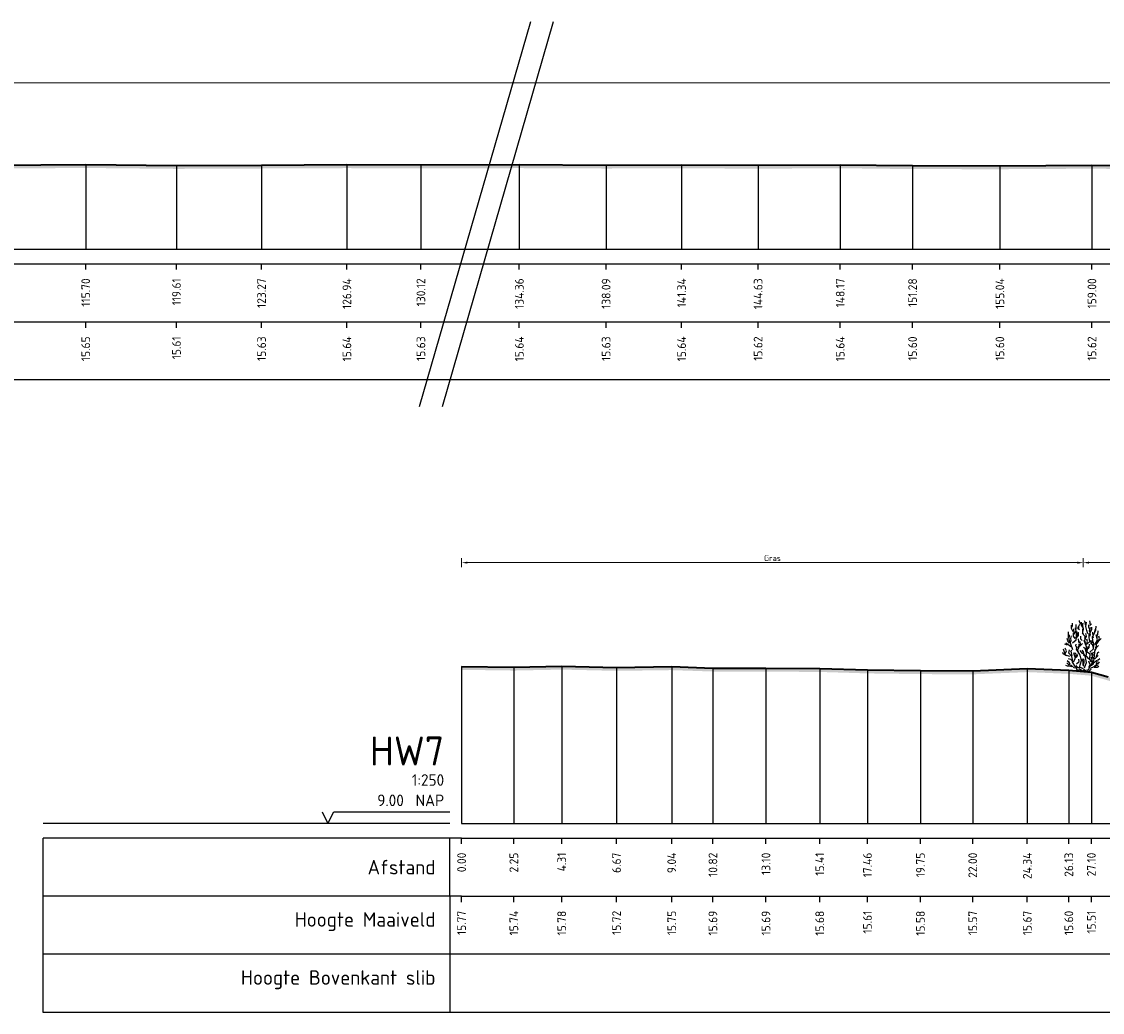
# Model space of a CAD drawing. Header units: metres. Extents: x 197883 to 206898, y 361907 to 364395.
# Tile 241 of 256: x 206492 to 206538, y 364210 to 364253. Entities that reach past the tile are written whole.
import ezdxf
from ezdxf.enums import TextEntityAlignment as Align

# ---------------------------------------------------------------- set-up
doc = ezdxf.new("R2010")
doc.units = ezdxf.units.M
doc.header["$PDMODE"] = 35
doc.header["$PDSIZE"] = 0.075
for name, color, linetype, lineweight in [('B-ME-GR-HEESTER-SD', 90, 'Continuous', 25), ('X-ME-AL-PROFIEL_HUIDIG MAAIVELD-GD', 252, 'Continuous', 0), ('X-XX-AL-DETAIL1-M', 7, 'Continuous', 18), ('X-XX-AL-DWARSPROFIEL_PROFIELLIJN MAAIVELD-GD', 8, 'Continuous', 35), ('X-XX-AL-TEKENBLAD_KADER_AFSNIJMARKERING-G', 7, 'Continuous', 25)]:
    doc.layers.add(name, color=color, linetype=linetype, lineweight=lineweight)
doc.layers.add('X-ME-AL-PROFIELRASTER-S', color=7, linetype='Continuous')
doc.styles.add('NLCS-ISO-ANNOTATIVE-T18', font='NLCS-ISO.ttf', dxfattribs={"height": 1.8})
doc.styles.add('NLCS-ISO-M100-T25', font='NLCS-ISO.ttf', dxfattribs={"height": 0.25})
doc.dimstyles.new('NLCS-M100-T25-PIJL_L2_H1', dxfattribs={"dimscale": 0.1, "dimtxt": 2.5, "dimasz": 2.5, "dimexe": 2, "dimexo": 2, "dimgap": 0.7, "dimtad": 1, "dimzin": 0, "dimdsep": 46, "dimtxsty": 'NLCS-ISO-M100-T25', "dimcen": 0, "dimdle": 2, "dimclrd": 256, "dimclre": 256, "dimclrt": 256, "dimadec": 1, "dimazin": 0, "dimtfac": 1, "dimtdec": 3, "dimtofl": 0, "dimtmove": 0, "dimatfit": 3, "dimfxl": 2, "dimfxlon": 1, "dimtfillclr": 256, "dimtolj": 1, "dimtzin": 0, "dimlwd": -1, "dimlwe": -1, "dimarcsym": 0})

# ---------------------------------------------------------------- blocks, each defined once
blk = doc.blocks.new('SAL-PROFIELRASTER-D')
at = {"color": 0, "linetype": 'ByBlock', "lineweight": -2, "flags": 128}
for points in [[(-24, 2), (-23, 0), (-22, 2), (-2, 2)], [(-2, 0), (-72, 0)], [(-72, -12.5), (-72, -2.5)], [(0, -2.5), (-72, -2.5)], [(-2, -12.5), (-2, -2.5)], [(0, -12.5), (-72, -12.5)]]:
    blk.add_lwpolyline(points, dxfattribs=at)
at = {"color": 0, "linetype": 'ByBlock', "lineweight": -2, "style": 'NLCS-ISO-ANNOTATIVE-T18'}
blk.add_text('NAP', height=2, dxfattribs=at).set_placement((-3, 3), align=Align.RIGHT)
blk.add_text('Afstand', height=2.5, dxfattribs=at).set_placement((-4.5, -7.5), align=Align.MIDDLE_RIGHT)
for tag, height, p in [('PROFIELNR', 5, (-3, 10)), ('SCHAAL', 2, (-3, 6.5)), ('NAP', 2, (-9.94, 3))]:
    blk.add_attdef(tag, text='', height=height, dxfattribs=at).set_placement(p, align=Align.RIGHT)
blk = doc.blocks.new('SAL-PROFIELRASTER_BALK_EIND1-D')
at = {"color": 0, "linetype": 'ByBlock', "lineweight": -2}
blk.add_line((1, -12.5), (1, -2.5), dxfattribs=at)
at = {"color": 0, "linetype": 'ByBlock', "lineweight": -2, "flags": 128}
for points in [[(0, 0), (1, 0)], [(0, -2.5), (1, -2.5)], [(0, -12.5), (1, -12.5)]]:
    blk.add_lwpolyline(points, dxfattribs=at)
blk = doc.blocks.new('SAL-PROFIELRASTER_BALK-D')
at = {"color": 0, "linetype": 'ByBlock', "lineweight": -2}
for p, q in [((-72, -12.5), (-72, -2.5)), ((-2, -2.5), (-2, -12.5)), ((0, -12.5), (-72, -12.5))]:
    blk.add_line(p, q, dxfattribs=at)
at = {"color": 0, "linetype": 'ByBlock', "lineweight": -2, "style": 'NLCS-ISO-ANNOTATIVE-T18'}
for tag, height, p in [('TITEL1', 2.5, (-4.5, -6.5)), ('TITEL2', 1.5, (-4.5, -9.5))]:
    blk.add_attdef(tag, text='', height=height, dxfattribs=at).set_placement(p, align=Align.MIDDLE_RIGHT)
blk = doc.blocks.new('SAL-PROFIELRASTER_BALK_EIND2-D')
at = {"color": 0, "linetype": 'ByBlock', "lineweight": -2}
for p, q in [((1, -2.5), (1, -12.5)), ((1, -12.5), (0, -12.5))]:
    blk.add_line(p, q, dxfattribs=at)
blk = doc.blocks.new('SAL-PROFIELRASTER_BALK_DATA-D')
at = {"color": 0, "linetype": 'ByBlock', "lineweight": -2}
blk.add_lwpolyline([(0, -3.5), (0, -2.5)], dxfattribs=at)
at = {"color": 0, "linetype": 'ByBlock', "lineweight": -2, "style": 'NLCS-ISO-ANNOTATIVE-T18'}
blk.add_attdef('GETAL', text='', height=1.5, rotation=90, dxfattribs=at).set_placement((0.75, -5), align=Align.RIGHT)
blk = doc.blocks.new('SAL-PROFIELRASTER_AANHAAL-D')
at = {"color": 9, "linetype": 'ByBlock', "lineweight": -2, "flags": 128}
blk.add_lwpolyline([(0, 1), (0, 0)], dxfattribs=at)
blk = doc.blocks.new('*D108')
at = {"layer": 'Defpoints', "color": 0, "transparency": 16777216}
for p in [(206510.448, 364229.236), (206510.448, 364218.007), (206537.198, 364218.007)]:
    blk.add_point(p, dxfattribs=at)
at = {"layer": 'X-XX-AL-DETAIL1-M', "color": 253, "transparency": 16777216}
for p, q in [((206510.448, 364229.036), (206510.448, 364229.436)), ((206536.948, 364229.236), (206510.698, 364229.236)), ((206537.198, 364229.036), (206537.198, 364229.436))]:
    blk.add_line(p, q, dxfattribs=at)
for points in [[(206510.698, 364229.278), (206510.698, 364229.194), (206510.448, 364229.236)], [(206536.948, 364229.278), (206536.948, 364229.194), (206537.198, 364229.236)]]:
    blk.add_solid(points, dxfattribs=at)
at = {"layer": 'X-XX-AL-DETAIL1-M', "color": 253, "transparency": 16777216, "insert": (206523.823, 364229.431), "char_height": 0.25, "attachment_point": 5, "style": 'NLCS-ISO-M100-T25'}
blk.add_mtext('\\A1;Gras', dxfattribs=at)
blk = doc.blocks.new('*D109')
at = {"layer": 'Defpoints', "color": 0, "transparency": 16777216}
for p in [(206540.887, 364229.236), (206540.887, 364223.102), (206537.198, 364218.007)]:
    blk.add_point(p, dxfattribs=at)
at = {"layer": 'X-XX-AL-DETAIL1-M', "color": 253, "transparency": 16777216}
for p, q in [((206537.198, 364229.036), (206537.198, 364229.436)), ((206537.448, 364229.236), (206540.637, 364229.236)), ((206540.887, 364229.036), (206540.887, 364229.436))]:
    blk.add_line(p, q, dxfattribs=at)
for points in [[(206537.448, 364229.278), (206537.448, 364229.194), (206537.198, 364229.236)], [(206540.637, 364229.278), (206540.637, 364229.194), (206540.887, 364229.236)]]:
    blk.add_solid(points, dxfattribs=at)
at = {"layer": 'X-XX-AL-DETAIL1-M', "color": 253, "transparency": 16777216, "insert": (206539.043, 364229.431), "char_height": 0.25, "attachment_point": 5, "style": 'NLCS-ISO-M100-T25'}
blk.add_mtext('\\A1;Struweel', dxfattribs=at)
blk = doc.blocks.new('SGR-HEESTER_S01_E_ZIJ-D')
blk.add_line((-0.166, 0), (0.141, 0))
at = {"flags": 128}
for points in [[(-0.881, 3.429), (-1.01, 3.698), (-1.022, 3.992)], [(-0.975, 3.816), (-0.916, 3.956), (-0.916, 4.168)], [(-0.787, 3.241), (-0.611, 3.487), (-0.658, 3.769)], [(-0.599, 3.64), (-0.599, 3.886), (-0.599, 4.039)], [(-0.329, 3.581), (-0.434, 3.687), (-0.423, 3.839)], [(-0.387, 3.734), (-0.387, 3.91), (-0.305, 4.074)], [(-0.2, 4.074), (-0.317, 4.285), (-0.317, 4.402)], [(-0.035, 3.816), (-0.153, 3.992), (-0.153, 4.238)], [(-0.059, 4.003), (0, 4.086), (-0.047, 4.168)], [(-0.012, 3.476), (0.023, 3.663), (-0.023, 3.863), (-0.023, 3.98)], [(0.2, 4.015), (0.164, 4.261), (0.106, 4.367)], [(0.399, 3.241), (0.317, 3.534), (0.235, 3.863), (0.282, 4.25)], [(0.552, 3.487), (0.575, 3.628), (0.493, 3.781), (0.493, 4.015)], [(0.564, 3.053), (0.622, 3.241), (0.575, 3.44), (0.634, 3.781)], [(0.587, 4.062), (0.587, 4.226), (0.575, 4.355)], [(0.575, 3.968), (0.716, 4.097)], [(0.634, 3.393), (0.751, 3.628), (0.74, 3.816)], [(1.045, 3.44), (1.092, 3.593), (1.115, 3.91)], [(-1.174, 2.443), (-1.327, 2.643), (-1.397, 2.854)], [(-1.256, 2.866), (-1.268, 3.112), (-1.256, 3.405)], [(-0.889, 1.874), (-1.064, 2.356), (-1.218, 2.75), (-1.196, 3.166)], [(-1.092, 2.514), (-1.033, 2.666), (-1.08, 2.854), (-1.01, 3.065)], [(-0.933, 2.465), (-0.604, 2.728), (-0.582, 3.231), (-0.56, 3.45)], [(-0.693, 2.83), (-0.845, 3.03), (-0.845, 3.323)], [(-0.822, 3.147), (-0.775, 3.358), (-0.822, 3.558), (-0.822, 3.687)], [(-0.599, 2.819), (-0.47, 3.088), (-0.481, 3.241), (-0.399, 3.405)], [(-0.493, 2.983), (-0.399, 3.1), (-0.399, 3.323)], [(-0.352, 2.478), (-0.387, 2.619), (-0.399, 2.807)], [(-0.094, 2.666), (-0.2, 2.783), (-0.211, 3.041)], [(0.141, 2.854), (0.153, 3.006), (-0.082, 3.3)], [(0.035, 3.217), (-0.023, 3.335), (-0.047, 3.64), (-0.059, 3.687)], [(0.2, 2.431), (0.129, 2.69), (0.27, 3.03), (0.235, 3.264)], [(0.294, 2.312), (0.557, 2.597), (0.513, 2.925), (0.513, 3.275)], [(0.751, 2.431), (0.834, 2.654), (0.787, 3.006)], [(0.834, 3.194), (0.822, 3.393)], [(0.869, 2.877), (0.834, 3.041), (0.986, 3.346), (1.022, 3.616)], [(0.995, 2.312), (1.214, 2.728), (1.126, 3.144)], [(1.057, 2.361), (1.233, 2.478), (1.339, 2.654), (1.538, 2.854)], [(1.198, 2.912), (1.198, 3.112), (1.268, 3.182), (1.28, 3.511)], [(1.292, 2.619), (1.397, 2.83), (1.339, 3.041)], [(-1.152, 1.305), (-1.524, 1.415), (-1.7, 1.918)], [(-1.362, 2.279), (-1.573, 2.361)], [(-1.515, 1.587), (-1.444, 1.775), (-1.55, 2.021)], [(-1.08, 2.115), (-1.233, 2.267), (-1.503, 2.443)], [(-0.166, 0), (-0.517, 0.145), (-0.67, 0.408), (-0.933, 0.802), (-0.933, 1.021), (-0.977, 1.284), (-1.24, 1.568), (-1.174, 1.874)], [(-0.564, 2.044), (-0.634, 2.22), (-0.611, 2.361)], [(0.009, 0.233), (-0.319, 0.386), (-0.144, 0.955), (-0.254, 1.415), (-0.582, 1.918), (-0.495, 2.159)], [(-0.399, 1.716), (-0.481, 1.81), (-0.387, 2.044), (-0.352, 2.373)], [(-0.341, 2.138), (-0.223, 2.361), (-0.258, 2.572)], [(-0.294, 2.185), (-0.07, 2.42)], [(0.235, 1.763), (0.188, 1.962), (0.035, 2.068)], [(0.097, 0.321), (0.272, 0.78), (0.184, 1.196), (0.272, 1.459), (0.294, 2.115), (0.075, 2.684)], [(0.119, 0.102), (0.491, 0.167), (0.579, 0.474), (0.885, 0.671), (0.951, 1.13), (1.017, 1.918)], [(0.305, 2.42), (0.364, 2.584), (0.317, 2.783)], [(0.305, 1.728), (0.364, 1.904), (0.411, 2.162)], [(0.411, 1.939), (0.505, 2.068), (0.528, 2.349)], [(0.579, 1.677), (0.885, 1.962), (0.907, 2.29), (0.885, 2.553)], [(0.869, 2.021), (0.834, 2.267), (0.693, 2.385), (0.693, 2.69)], [(1.022, 1.81), (1.139, 2.08), (1.327, 2.244)], [(1.045, 1.997), (1.151, 2.197), (1.162, 2.572)], [(-1.432, 1.34), (-1.597, 1.423), (-1.714, 1.528), (-1.761, 1.634)], [(-0.963, 0.918), (-1.057, 1.047), (-1.256, 1.094)], [(-0.939, 1.352), (-0.975, 1.458), (-1.01, 1.645), (-1.069, 1.739), (-0.986, 1.833)], [(-0.845, 0.824), (-0.736, 1.043), (-0.604, 1.437), (-0.692, 1.612)], [(-0.693, 1.235), (-0.763, 1.399), (-0.822, 1.622)], [(-0.622, 1.2), (-0.493, 1.364), (-0.528, 1.516)], [(-0.582, 0.671), (-0.341, 0.868), (-0.385, 1.065)], [(0.012, 1.481), (-0.106, 1.575), (-0.164, 1.692), (-0.258, 1.798)], [(0.059, 0.437), (-0.012, 0.578), (0, 0.848), (-0.117, 1.094)], [(0.27, 1.317), (0.07, 1.446), (0.012, 1.704), (-0.094, 1.833)], [(0.528, 1.035), (0.446, 1.129), (0.352, 1.258), (0.153, 1.282), (0.012, 1.411)], [(0.023, 0.601), (0.082, 0.777), (0.082, 0.942), (0.023, 1.106)], [(0.688, 0.802), (0.557, 1.108), (0.601, 1.502), (0.206, 1.743)], [(0.622, 0.59), (0.763, 0.73), (0.763, 0.977), (0.716, 1.223)], [(0.916, 1.082), (0.798, 1.258), (0.775, 1.434), (0.681, 1.61)], [(0.798, 0.801), (0.845, 0.953)], [(0.845, 1.376), (0.822, 1.54), (0.869, 1.681)], [(0.998, 1.082), (1.139, 1.247), (1.292, 1.387)], [(1.115, 1.282), (1.209, 1.47), (1.245, 1.645), (1.374, 1.704)], [(1.139, 0.942), (1.28, 1.012), (1.432, 1.118)], [(-0.975, 0.402), (-1.221, 0.449), (-1.362, 0.449), (-1.503, 0.519)], [(-0.758, 0.277), (-0.999, 0.518), (-1.24, 0.583), (-1.415, 0.736)], [(-1.127, 0.637), (-1.198, 0.777), (-1.397, 0.918)], [(-0.305, 0.32), (-0.47, 0.32), (-0.599, 0.508)], [(-0.141, 0.085), (-0.305, 0.167), (-0.352, 0.214)], [(0, 0), (-0.141, 0.144)], [(-0.023, 0), (0.141, 0.203)], [(0.141, 0), (0.528, 0.062), (0.669, 0.214)], [(0.493, 0.367), (0.599, 0.59), (0.47, 0.883)], [(0.622, 0.299), (0.951, 0.43), (1.28, 0.583)], [(0.928, 0.754), (1.104, 0.918), (1.198, 0.918)], [(0.939, 0.367), (1.198, 0.379), (1.35, 0.461)], [(1.01, 0.508), (1.198, 0.625), (1.151, 0.719), (1.233, 0.895)], [(1.268, 0.637), (1.397, 0.836)]]:
    blk.add_lwpolyline(points, dxfattribs=at)
blk = doc.blocks.new('*D100')
at = {"layer": 'Defpoints', "color": 0, "transparency": 16777216}
for p in [(206378.573, 364249.88), (206378.573, 364242.722), (206653.408, 364242.722)]:
    blk.add_point(p, dxfattribs=at)
at = {"layer": 'X-XX-AL-DETAIL1-M', "color": 253, "transparency": 16777216}
for p, q in [((206378.573, 364249.68), (206378.573, 364250.08)), ((206653.408, 364249.68), (206653.408, 364250.08)), ((206653.158, 364249.88), (206378.823, 364249.88))]:
    blk.add_line(p, q, dxfattribs=at)
for points in [[(206378.823, 364249.922), (206378.823, 364249.839), (206378.573, 364249.88)], [(206653.158, 364249.922), (206653.158, 364249.839), (206653.408, 364249.88)]]:
    blk.add_solid(points, dxfattribs=at)
at = {"layer": 'X-XX-AL-DETAIL1-M', "color": 253, "transparency": 16777216, "insert": (206577.994, 364250.075), "char_height": 0.25, "attachment_point": 5, "style": 'NLCS-ISO-M100-T25'}
blk.add_mtext('\\A1;Gras', dxfattribs=at)

msp = doc.modelspace()

# ---------------------------------------------------------------- hatches: boundary and pattern name
at = {"layer": 'X-ME-AL-PROFIEL_HUIDIG MAAIVELD-GD'}
h = msp.add_hatch(dxfattribs=at)
h.set_pattern_fill('AGR-MAAIVELD', color=256, scale=0.05, pattern_type=2)
h.set_pattern_definition([(45, (590.76645, 65.68668), (-0.25000007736, 0.25000007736), []), (45, (590.73074, 65.7224), (0, 0.50000015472), [0.3535535, -0.3535535]), (45, (590.69502, 65.7581), (0, 0.50000015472), [0.3535535, -0.3535535]), (45, (590.6588, 65.79432), (0, 0.50000015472), [0.3535535, -0.3535535]), (45, (590.6236, 65.82954), (0, 0.50000015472), [0.3535535, -0.3535535]), (45, (590.58788, 65.86525), (0, 0.50000015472), [0.3535535, -0.3535535]), (45, (590.55217, 65.90097), (0, 0.50000015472), [0.3535535, -0.3535535]), (315, (590.76645, 65.68668), (0.25000007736, 0.25000007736), []), (315, (590.80217, 65.7224), (0.50000015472, -1e-16), [0.3535535, -0.3535535]), (315, (590.83788, 65.7581), (0.50000015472, -1e-16), [0.3535535, -0.3535535]), (315, (590.8741, 65.79432), (0.50000015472, -1e-16), [0.3535535, -0.3535535]), (315, (590.9093, 65.82954), (0.50000015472, -1e-16), [0.3535535, -0.3535535]), (315, (590.94502, 65.86525), (0.50000015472, -1e-16), [0.3535535, -0.3535535]), (315, (590.98074, 65.90097), (0.50000015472, -1e-16), [0.3535535, -0.3535535])])
h.paths.add_polyline_path([(206653.408, 364245.227), (206653.408, 364245.077), (206651.469, 364245.054), (206649.614, 364245.269), (206647.74, 364245.607), (206645.352, 364245.725), (206642.278, 364245.907), (206638.945, 364246.06), (206635.863, 364246.085), (206632.68, 364246.065), (206629.497, 364246.039), (206626.394, 364246.05), (206622.918, 364246.044), (206619.16, 364246.019), (206615.574, 364246.024), (206612.079, 364245.984), (206608.868, 364245.987), (206605.614, 364245.923), (206602.488, 364245.957), (206598.768, 364245.945), (206595.669, 364245.939), (206592.248, 364245.975), (206588.532, 364245.978), (206585.205, 364245.993), (206582.022, 364245.985), (206578.453, 364246.011), (206574.825, 364246.033), (206570.878, 364246.051), (206566.987, 364246.1), (206563.343, 364246.124), (206559.612, 364246.103), (206556.039, 364246.145), (206552.114, 364246.121), (206548.162, 364246.168), (206544.721, 364246.174), (206541.565, 364246.148), (206537.573, 364246.19), (206533.612, 364246.167), (206529.855, 364246.172), (206526.74, 364246.209), (206523.206, 364246.19), (206519.915, 364246.208), (206516.667, 364246.197), (206512.932, 364246.213), (206508.697, 364246.2), (206505.513, 364246.213), (206501.841, 364246.198), (206498.179, 364246.182), (206494.274, 364246.221), (206490.387, 364246.195), (206486.454, 364246.207), (206482.74, 364246.212), (206478.905, 364246.221), (206475.39, 364246.202), (206471.85, 364246.172), (206468.098, 364246.178), (206464.143, 364246.19), (206460.093, 364246.214), (206456.219, 364246.224), (206452.439, 364246.204), (206448.358, 364246.231), (206444.327, 364246.236), (206440.397, 364246.226), (206436.488, 364246.219), (206433.002, 364246.205), (206429.358, 364246.208), (206425.537, 364246.225), (206421.61, 364246.211), (206417.786, 364246.217), (206413.716, 364246.194), (206410.002, 364246.161), (206406.188, 364246.168), (206402.877, 364246.175), (206399.744, 364246.204), (206395.804, 364246.299), (206392.485, 364246.326), (206388.498, 364246.441), (206384.894, 364246.162), (206381.123, 364245.808), (206378.573, 364245.659), (206378.573, 364245.809), (206381.123, 364245.958), (206384.894, 364246.312), (206388.498, 364246.591), (206392.485, 364246.476), (206395.804, 364246.449), (206399.744, 364246.354), (206402.877, 364246.325), (206406.188, 364246.318), (206410.002, 364246.311), (206413.716, 364246.344), (206417.786, 364246.367), (206421.61, 364246.361), (206425.537, 364246.375), (206429.358, 364246.358), (206433.002, 364246.355), (206436.488, 364246.369), (206440.397, 364246.376), (206444.327, 364246.386), (206448.358, 364246.381), (206452.439, 364246.354), (206456.219, 364246.374), (206460.093, 364246.364), (206464.143, 364246.34), (206468.098, 364246.328), (206471.85, 364246.322), (206475.39, 364246.352), (206478.905, 364246.371), (206482.74, 364246.362), (206486.454, 364246.357), (206490.387, 364246.345), (206494.274, 364246.371), (206498.179, 364246.332), (206501.841, 364246.348), (206505.513, 364246.363), (206508.697, 364246.35), (206512.932, 364246.363), (206516.667, 364246.347), (206519.915, 364246.358), (206523.206, 364246.34), (206526.74, 364246.359), (206529.855, 364246.322), (206533.612, 364246.317), (206537.573, 364246.34), (206541.565, 364246.298), (206544.721, 364246.324), (206548.162, 364246.318), (206552.114, 364246.271), (206556.039, 364246.295), (206559.612, 364246.253), (206563.343, 364246.274), (206566.987, 364246.25), (206570.878, 364246.201), (206574.825, 364246.183), (206578.453, 364246.161), (206582.022, 364246.135), (206585.205, 364246.143), (206588.532, 364246.128), (206592.248, 364246.125), (206595.669, 364246.089), (206598.768, 364246.095), (206602.488, 364246.107), (206605.614, 364246.073), (206608.868, 364246.137), (206612.079, 364246.134), (206615.574, 364246.174), (206619.16, 364246.169), (206622.918, 364246.194), (206626.394, 364246.2), (206629.497, 364246.189), (206632.68, 364246.215), (206635.863, 364246.235), (206638.945, 364246.21), (206642.278, 364246.057), (206645.352, 364245.875), (206647.74, 364245.757), (206649.614, 364245.419), (206651.469, 364245.204)])
h = msp.add_hatch(dxfattribs=at)
h.set_pattern_fill('AGR-MAAIVELD', color=256, scale=0.05, pattern_type=2)
h.set_pattern_definition([(45, (717.11368, 75.50235), (-0.25000007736, 0.25000007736), []), (45, (717.07796, 75.53806), (0, 0.50000015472), [0.3535535, -0.3535535]), (45, (717.04225, 75.57378), (0, 0.50000015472), [0.3535535, -0.3535535]), (45, (717.00603, 75.61), (0, 0.50000015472), [0.3535535, -0.3535535]), (45, (716.97082, 75.6452), (0, 0.50000015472), [0.3535535, -0.3535535]), (45, (716.9351, 75.68092), (0, 0.50000015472), [0.3535535, -0.3535535]), (45, (716.8994, 75.71664), (0, 0.50000015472), [0.3535535, -0.3535535]), (315, (717.11368, 75.50235), (0.25000007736, 0.25000007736), []), (315, (717.1494, 75.53806), (0.50000015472, -1e-16), [0.3535535, -0.3535535]), (315, (717.1851, 75.57378), (0.50000015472, -1e-16), [0.3535535, -0.3535535]), (315, (717.22132, 75.61), (0.50000015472, -1e-16), [0.3535535, -0.3535535]), (315, (717.25653, 75.6452), (0.50000015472, -1e-16), [0.3535535, -0.3535535]), (315, (717.29225, 75.68092), (0.50000015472, -1e-16), [0.3535535, -0.3535535]), (315, (717.32796, 75.71664), (0.50000015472, -1e-16), [0.3535535, -0.3535535])])
h.paths.add_polyline_path([(206560.138, 364220.729), (206558.515, 364220.753), (206556.719, 364220.906), (206554.984, 364221.004), (206553.965, 364221.073), (206552.481, 364221.312), (206551.244, 364221.389), (206550.497, 364221.73), (206548.978, 364222.067), (206546.87, 364222.214), (206544.937, 364222.47), (206543.387, 364222.736), (206542.941, 364222.797), (206541.953, 364223.002), (206540.887, 364223.102), (206540.657, 364223.145), (206539.68, 364223.421), (206539.069, 364224.017), (206538.271, 364224.316), (206537.55, 364224.52), (206536.578, 364224.603), (206534.791, 364224.676), (206532.444, 364224.581), (206530.193, 364224.589), (206527.913, 364224.62), (206525.86, 364224.683), (206523.545, 364224.695), (206521.263, 364224.701), (206519.489, 364224.761), (206517.115, 364224.731), (206514.755, 364224.783), (206512.696, 364224.743), (206510.448, 364224.773), (206510.448, 364224.623), (206512.696, 364224.593), (206514.755, 364224.633), (206517.115, 364224.581), (206519.489, 364224.611), (206521.263, 364224.551), (206523.545, 364224.545), (206525.86, 364224.533), (206527.913, 364224.47), (206530.193, 364224.439), (206532.444, 364224.431), (206534.791, 364224.526), (206536.578, 364224.453), (206537.55, 364224.37), (206538.271, 364224.166), (206539.069, 364223.867), (206539.68, 364223.271), (206540.657, 364222.995), (206540.887, 364222.952), (206541.953, 364222.852), (206542.941, 364222.647), (206543.387, 364222.586), (206544.937, 364222.32), (206546.87, 364222.064), (206548.978, 364221.917), (206550.497, 364221.58), (206551.244, 364221.239), (206552.481, 364221.162), (206553.965, 364220.923), (206554.984, 364220.854), (206556.719, 364220.756), (206558.515, 364220.603), (206560.138, 364220.579)])

# ---------------------------------------------------------------- linework, layer by layer
at = {"layer": 'X-XX-AL-DWARSPROFIEL_PROFIELLIJN MAAIVELD-GD'}
for points in [[(206490.387, 364246.345), (206494.274, 364246.371), (206498.179, 364246.332), (206501.841, 364246.348), (206505.513, 364246.363), (206508.697, 364246.35), (206512.932, 364246.363), (206516.667, 364246.347), (206519.915, 364246.358), (206523.206, 364246.34), (206526.74, 364246.359), (206529.855, 364246.322), (206533.612, 364246.317), (206537.573, 364246.34), (206541.565, 364246.298)], [(206510.448, 364224.773), (206512.696, 364224.743), (206514.755, 364224.783), (206517.115, 364224.731), (206519.489, 364224.761), (206521.263, 364224.701), (206523.545, 364224.695), (206525.86, 364224.683), (206527.913, 364224.62), (206530.193, 364224.589), (206532.444, 364224.581), (206534.791, 364224.676), (206536.578, 364224.603), (206537.55, 364224.52), (206538.271, 364224.316)]]:
    msp.add_lwpolyline(points, dxfattribs=at)
at = {"layer": 'X-XX-AL-TEKENBLAD_KADER_AFSNIJMARKERING-G'}
for points in [[(206508.637, 364235.959), (206513.422, 364252.519)], [(206509.619, 364235.959), (206514.404, 364252.519)]]:
    msp.add_lwpolyline(points, dxfattribs=at)

# ---------------------------------------------------------------- block references
at = {"layer": 'B-ME-GR-HEESTER-SD', "xscale": 0.5, "yscale": 0.5, "zscale": 0.5}
msp.add_blockref('SGR-HEESTER_S01_E_ZIJ-D', (206537.198, 364224.551), dxfattribs=at)
at = {"layer": 'X-ME-AL-PROFIELRASTER-S'}
for p, yscale in [((206494.274, 364242.722), 3.648999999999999), ((206498.179, 364242.722), 3.609999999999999), ((206501.841, 364242.722), 3.625999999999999), ((206505.513, 364242.722), 3.641), ((206508.697, 364242.722), 3.628), ((206512.932, 364242.722), 3.641), ((206516.667, 364242.722), 3.625), ((206519.915, 364242.722), 3.635999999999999), ((206523.206, 364242.722), 3.618), ((206526.74, 364242.722), 3.637), ((206529.855, 364242.722), 3.6), ((206533.612, 364242.722), 3.595000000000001), ((206537.573, 364242.722), 3.618), ((206510.448, 364218.007), 6.766), ((206512.696, 364218.007), 6.736000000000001), ((206514.755, 364218.007), 6.776), ((206517.115, 364218.007), 6.724), ((206519.489, 364218.007), 6.754), ((206521.263, 364218.007), 6.694000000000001), ((206523.545, 364218.007), 6.688000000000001), ((206525.86, 364218.007), 6.676), ((206527.913, 364218.007), 6.613), ((206530.193, 364218.007), 6.582000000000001), ((206532.444, 364218.007), 6.574), ((206534.791, 364218.007), 6.669), ((206536.578, 364218.007), 6.596), ((206537.55, 364218.007), 6.513)]:
    msp.add_blockref('SAL-PROFIELRASTER_AANHAAL-D', p, dxfattribs=dict(at, yscale=yscale))
at = {"layer": 'X-ME-AL-PROFIELRASTER-S', "yscale": 0.25}
for name, p, xscale, zscale in [('SAL-PROFIELRASTER_BALK_EIND1-D', (206378.573, 364242.722), 275.4599491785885, 275.4599491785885), ('SAL-PROFIELRASTER_BALK_EIND2-D', (206378.573, 364240.222), 275.4599491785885, 275.4599491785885), ('SAL-PROFIELRASTER_BALK_EIND1-D', (206510.448, 364218.007), 50.5, 51.6749181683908), ('SAL-PROFIELRASTER_BALK_EIND2-D', (206510.448, 364215.507), 50.5, 51.6749181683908), ('SAL-PROFIELRASTER_BALK_EIND2-D', (206510.448, 364213.007), 50.5, 51.6749181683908)]:
    msp.add_blockref(name, p, dxfattribs=dict(at, xscale=xscale, zscale=zscale))
at = {"layer": 'X-ME-AL-PROFIELRASTER-S', "xscale": 0.25, "yscale": 0.25, "zscale": 0.25}
for name, p, values in [('SAL-PROFIELRASTER_BALK_DATA-D', (206494.274, 364242.722), {'GETAL': '115.70'}), ('SAL-PROFIELRASTER_BALK_DATA-D', (206498.179, 364242.722), {'GETAL': '119.61'}), ('SAL-PROFIELRASTER_BALK_DATA-D', (206501.841, 364242.722), {'GETAL': '123.27'}), ('SAL-PROFIELRASTER_BALK_DATA-D', (206505.513, 364242.722), {'GETAL': '126.94'}), ('SAL-PROFIELRASTER_BALK_DATA-D', (206508.697, 364242.722), {'GETAL': '130.12'}), ('SAL-PROFIELRASTER_BALK_DATA-D', (206512.932, 364242.722), {'GETAL': '134.36'}), ('SAL-PROFIELRASTER_BALK_DATA-D', (206516.667, 364242.722), {'GETAL': '138.09'}), ('SAL-PROFIELRASTER_BALK_DATA-D', (206519.915, 364242.722), {'GETAL': '141.34'}), ('SAL-PROFIELRASTER_BALK_DATA-D', (206523.206, 364242.722), {'GETAL': '144.63'}), ('SAL-PROFIELRASTER_BALK_DATA-D', (206526.74, 364242.722), {'GETAL': '148.17'}), ('SAL-PROFIELRASTER_BALK_DATA-D', (206529.855, 364242.722), {'GETAL': '151.28'}), ('SAL-PROFIELRASTER_BALK_DATA-D', (206533.612, 364242.722), {'GETAL': '155.04'}), ('SAL-PROFIELRASTER_BALK_DATA-D', (206537.573, 364242.722), {'GETAL': '159.00'}), ('SAL-PROFIELRASTER_BALK_DATA-D', (206494.274, 364240.222), {'GETAL': '15.65'}), ('SAL-PROFIELRASTER_BALK_DATA-D', (206498.179, 364240.222), {'GETAL': '15.61'}), ('SAL-PROFIELRASTER_BALK_DATA-D', (206501.841, 364240.222), {'GETAL': '15.63'}), ('SAL-PROFIELRASTER_BALK_DATA-D', (206505.513, 364240.222), {'GETAL': '15.64'}), ('SAL-PROFIELRASTER_BALK_DATA-D', (206508.697, 364240.222), {'GETAL': '15.63'}), ('SAL-PROFIELRASTER_BALK_DATA-D', (206512.932, 364240.222), {'GETAL': '15.64'}), ('SAL-PROFIELRASTER_BALK_DATA-D', (206516.667, 364240.222), {'GETAL': '15.63'}), ('SAL-PROFIELRASTER_BALK_DATA-D', (206519.915, 364240.222), {'GETAL': '15.64'}), ('SAL-PROFIELRASTER_BALK_DATA-D', (206523.206, 364240.222), {'GETAL': '15.62'}), ('SAL-PROFIELRASTER_BALK_DATA-D', (206526.74, 364240.222), {'GETAL': '15.64'}), ('SAL-PROFIELRASTER_BALK_DATA-D', (206529.855, 364240.222), {'GETAL': '15.60'}), ('SAL-PROFIELRASTER_BALK_DATA-D', (206533.612, 364240.222), {'GETAL': '15.60'}), ('SAL-PROFIELRASTER_BALK_DATA-D', (206537.573, 364240.222), {'GETAL': '15.62'}), ('SAL-PROFIELRASTER-D', (206510.448, 364218.007), {'PROFIELNR': 'HW7', 'SCHAAL': '1:250', 'NAP': '9.00'}), ('SAL-PROFIELRASTER_BALK_DATA-D', (206510.448, 364218.007), {'GETAL': '0.00'}), ('SAL-PROFIELRASTER_BALK_DATA-D', (206512.696, 364218.007), {'GETAL': '2.25'}), ('SAL-PROFIELRASTER_BALK_DATA-D', (206514.755, 364218.007), {'GETAL': '4.31'}), ('SAL-PROFIELRASTER_BALK_DATA-D', (206517.115, 364218.007), {'GETAL': '6.67'}), ('SAL-PROFIELRASTER_BALK_DATA-D', (206519.489, 364218.007), {'GETAL': '9.04'}), ('SAL-PROFIELRASTER_BALK_DATA-D', (206521.263, 364218.007), {'GETAL': '10.82'}), ('SAL-PROFIELRASTER_BALK_DATA-D', (206523.545, 364218.007), {'GETAL': '13.10'}), ('SAL-PROFIELRASTER_BALK_DATA-D', (206525.86, 364218.007), {'GETAL': '15.41'}), ('SAL-PROFIELRASTER_BALK_DATA-D', (206527.913, 364218.007), {'GETAL': '17.46'}), ('SAL-PROFIELRASTER_BALK_DATA-D', (206530.193, 364218.007), {'GETAL': '19.75'}), ('SAL-PROFIELRASTER_BALK_DATA-D', (206532.444, 364218.007), {'GETAL': '22.00'}), ('SAL-PROFIELRASTER_BALK_DATA-D', (206534.791, 364218.007), {'GETAL': '24.34'}), ('SAL-PROFIELRASTER_BALK_DATA-D', (206536.578, 364218.007), {'GETAL': '26.13'}), ('SAL-PROFIELRASTER_BALK_DATA-D', (206537.55, 364218.007), {'GETAL': '27.10'}), ('SAL-PROFIELRASTER_BALK-D', (206510.448, 364215.507), {'TITEL1': 'Hoogte Maaiveld'}), ('SAL-PROFIELRASTER_BALK_DATA-D', (206510.448, 364215.507), {'GETAL': '15.77'}), ('SAL-PROFIELRASTER_BALK_DATA-D', (206512.696, 364215.507), {'GETAL': '15.74'}), ('SAL-PROFIELRASTER_BALK_DATA-D', (206514.755, 364215.507), {'GETAL': '15.78'}), ('SAL-PROFIELRASTER_BALK_DATA-D', (206517.115, 364215.507), {'GETAL': '15.72'}), ('SAL-PROFIELRASTER_BALK_DATA-D', (206519.489, 364215.507), {'GETAL': '15.75'}), ('SAL-PROFIELRASTER_BALK_DATA-D', (206521.263, 364215.507), {'GETAL': '15.69'}), ('SAL-PROFIELRASTER_BALK_DATA-D', (206523.545, 364215.507), {'GETAL': '15.69'}), ('SAL-PROFIELRASTER_BALK_DATA-D', (206525.86, 364215.507), {'GETAL': '15.68'}), ('SAL-PROFIELRASTER_BALK_DATA-D', (206527.913, 364215.507), {'GETAL': '15.61'}), ('SAL-PROFIELRASTER_BALK_DATA-D', (206530.193, 364215.507), {'GETAL': '15.58'}), ('SAL-PROFIELRASTER_BALK_DATA-D', (206532.444, 364215.507), {'GETAL': '15.57'}), ('SAL-PROFIELRASTER_BALK_DATA-D', (206534.791, 364215.507), {'GETAL': '15.67'}), ('SAL-PROFIELRASTER_BALK_DATA-D', (206536.578, 364215.507), {'GETAL': '15.60'}), ('SAL-PROFIELRASTER_BALK_DATA-D', (206537.55, 364215.507), {'GETAL': '15.51'}), ('SAL-PROFIELRASTER_BALK-D', (206510.448, 364213.007), {'TITEL1': 'Hoogte Bovenkant slib'})]:
    msp.add_blockref(name, p, dxfattribs=at).add_auto_attribs(values)

# ---------------------------------------------------------------- dimensions: what is measured, and where the dimension line sits
at = {"layer": 'X-XX-AL-DETAIL1-M', "color": 253}
for base, p1, p2, text, picture, middle in [((206378.573, 364249.88), (206653.408, 364242.722), (206378.573, 364242.722), 'Gras', '*D100', (206577.994, 364249.88)), ((206510.448, 364229.236), (206537.198, 364218.007), (206510.448, 364218.007), 'Gras', '*D108', (206523.823, 364229.236)), ((206540.887, 364229.236), (206537.198, 364218.007), (206540.887, 364223.102), 'Struweel', '*D109', (206539.043, 364229.236))]:
    dim = msp.add_linear_dim(base=base, p1=p1, p2=p2, text=text, dimstyle='NLCS-M100-T25-PIJL_L2_H1', override={"dimclrd": 253, "dimclre": 253, "dimclrt": 253}, dxfattribs=at)
    dim.commit()
    dim.dimension.update_dxf_attribs({"geometry": picture, "text_midpoint": middle, "dimtype": 160})

doc.saveas('drawing.dxf')
